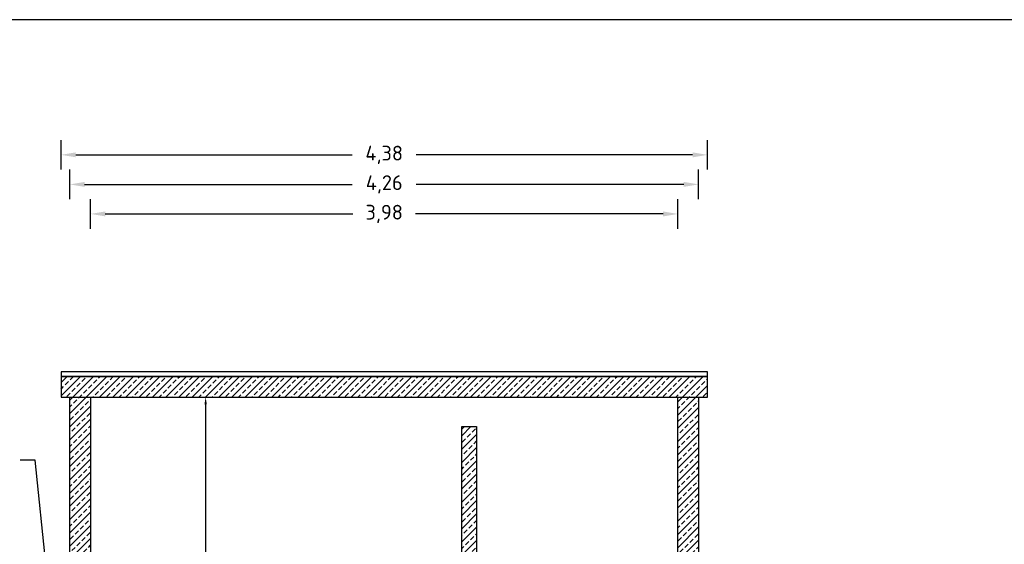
# Model space of a CAD drawing. Header units: metres. Extents: x -8 to 23.9, y -5.1 to 15.4.
# Tile 16 of 25: x -2.5 to 4.2, y 11.8 to 15.4. Entities that reach past the tile are written whole.
import ezdxf
from ezdxf import colors
from ezdxf.entities.mleader import LeaderData, LeaderLine
from ezdxf.math import Vec2, Vec3

# ---------------------------------------------------------------- set-up
doc = ezdxf.new("R2010")
doc.units = ezdxf.units.M
for name, color, linetype in [('LAYOUT Ansichtsfenster', 5, 'Continuous'), ('SCHNITT RV Beistellung', 5, 'Continuous'), ('SCHNITT_BAU Neubau', 1, 'Continuous')]:
    doc.layers.add(name, color=color, linetype=linetype)
doc.styles.get("Standard").update_dxf_attribs({"font": 'isocpeur.ttf'})
doc.dimstyles.new('Beschriftung', dxfattribs={"dimscale": 0, "dimtxt": 1, "dimasz": 1, "dimexe": 1, "dimexo": 1, "dimgap": 1, "dimtad": 0, "dimtoh": 1, "dimzin": 1, "dimtxsty": 'Standard', "dimcen": 1, "dimadec": 0, "dimazin": 0, "dimtfac": 1, "dimtofl": 0, "dimtmove": 0, "dimatfit": 3, "dimfxl": 1, "dimfxlon": 1, "dimtfill": 1, "dimtolj": 1, "dimtzin": 0, "dimarcsym": 0})

# ---------------------------------------------------------------- blocks, each defined once
blk = doc.blocks.new('*D68')
at = {"layer": 'Defpoints', "color": 0, "transparency": 16777216}
for p in [(2.19, 14.46), (-2.19, 12.99), (2.19, 12.99)]:
    blk.add_point(p, dxfattribs=at)
at = {"layer": 'SCHNITT RV Beistellung', "color": 0, "lineweight": -2, "transparency": 16777216}
for p, q in [((-2.19, 14.36), (-2.19, 14.56)), ((2.19, 14.36), (2.19, 14.56)), ((-2.09, 14.46), (-0.2175, 14.46)), ((2.09, 14.46), (0.2175, 14.46))]:
    blk.add_line(p, q, dxfattribs=at)
at = {"layer": 'SCHNITT RV Beistellung', "color": 0, "transparency": 16777216}
for points in [[(-2.09, 14.4767), (-2.09, 14.4433), (-2.19, 14.46)], [(2.09, 14.4767), (2.09, 14.4433), (2.19, 14.46)]]:
    blk.add_solid(points, dxfattribs=at)
at = {"layer": 'SCHNITT RV Beistellung', "color": 0, "transparency": 16777216, "insert": (0, 14.46), "char_height": 0.1, "attachment_point": 5, "bg_fill": 3, "box_fill_scale": 1.1, "bg_fill_color": 256, "bg_fill_true_color": 13158600, "bg_fill_transparency": 0}
blk.add_mtext('\\A1;4,38', dxfattribs=at)
blk = doc.blocks.new('*D69')
at = {"layer": 'Defpoints', "color": 0, "transparency": 16777216}
for p in [(2.13, 14.26), (-2.13, 12.82), (2.13, 12.82)]:
    blk.add_point(p, dxfattribs=at)
at = {"layer": 'SCHNITT RV Beistellung', "color": 0, "lineweight": -2, "transparency": 16777216}
for p, q in [((-2.13, 14.16), (-2.13, 14.36)), ((2.13, 14.16), (2.13, 14.36)), ((-2.03, 14.26), (-0.2175, 14.26)), ((2.03, 14.26), (0.2175, 14.26))]:
    blk.add_line(p, q, dxfattribs=at)
at = {"layer": 'SCHNITT RV Beistellung', "color": 0, "transparency": 16777216}
for points in [[(-2.03, 14.2767), (-2.03, 14.2433), (-2.13, 14.26)], [(2.03, 14.2767), (2.03, 14.2433), (2.13, 14.26)]]:
    blk.add_solid(points, dxfattribs=at)
at = {"layer": 'SCHNITT RV Beistellung', "color": 0, "transparency": 16777216, "insert": (0, 14.26), "char_height": 0.1, "attachment_point": 5, "bg_fill": 3, "box_fill_scale": 1.1, "bg_fill_color": 256, "bg_fill_true_color": 13158600, "bg_fill_transparency": 0}
blk.add_mtext('\\A1;4,26', dxfattribs=at)
blk = doc.blocks.new('*D70')
at = {"layer": 'Defpoints', "color": 0, "transparency": 16777216}
for p in [(1.99, 14.06), (-1.99, 12.82), (1.99, 12.82)]:
    blk.add_point(p, dxfattribs=at)
at = {"layer": 'SCHNITT RV Beistellung', "color": 0, "lineweight": -2, "transparency": 16777216}
for p, q in [((-1.99, 13.96), (-1.99, 14.16)), ((1.99, 13.96), (1.99, 14.16)), ((-1.89, 14.06), (-0.2125, 14.06)), ((1.89, 14.06), (0.2125, 14.06))]:
    blk.add_line(p, q, dxfattribs=at)
at = {"layer": 'SCHNITT RV Beistellung', "color": 0, "transparency": 16777216}
for points in [[(-1.89, 14.0767), (-1.89, 14.0433), (-1.99, 14.06)], [(1.89, 14.0767), (1.89, 14.0433), (1.99, 14.06)]]:
    blk.add_solid(points, dxfattribs=at)
at = {"layer": 'SCHNITT RV Beistellung', "color": 0, "transparency": 16777216, "insert": (0, 14.06), "char_height": 0.1, "attachment_point": 5, "bg_fill": 3, "box_fill_scale": 1.1, "bg_fill_color": 256, "bg_fill_true_color": 13158600, "bg_fill_transparency": 0}
blk.add_mtext('\\A1;3,98', dxfattribs=at)
blk = doc.blocks.new('*D72')
at = {"layer": 'Defpoints', "color": 0, "transparency": 16777216}
for p in [(2.19, 12.82), (6.13, 12.82), (4.5007, 10.25)]:
    blk.add_point(p, dxfattribs=at)
at = {"layer": 'SCHNITT RV Beistellung', "color": 0, "lineweight": -2, "transparency": 16777216}
for p, q in [((6.03, 12.82), (6.23, 12.82)), ((6.13, 12.72), (6.13, 11.7475)), ((6.13, 10.35), (6.13, 11.3225)), ((6.03, 10.25), (6.23, 10.25))]:
    blk.add_line(p, q, dxfattribs=at)
at = {"layer": 'SCHNITT RV Beistellung', "color": 0, "transparency": 16777216}
for points in [[(6.1133, 12.72), (6.1467, 12.72), (6.13, 12.82)], [(6.1133, 10.35), (6.1467, 10.35), (6.13, 10.25)]]:
    blk.add_solid(points, dxfattribs=at)
at = {"layer": 'SCHNITT RV Beistellung', "color": 0, "transparency": 16777216, "insert": (6.13, 11.535), "char_height": 0.1, "attachment_point": 5, "rotation": 90, "bg_fill": 3, "box_fill_scale": 1.1, "bg_fill_color": 256, "bg_fill_true_color": 13158600, "bg_fill_transparency": 0}
blk.add_mtext('\\A1;2,57', dxfattribs=at)
blk = doc.blocks.new('*D74')
at = {"layer": 'Defpoints', "color": 0, "transparency": 16777216}
for p in [(2.19, 12.99), (6.33, 12.99), (4.5007, 10.25)]:
    blk.add_point(p, dxfattribs=at)
at = {"layer": 'SCHNITT RV Beistellung', "color": 0, "lineweight": -2, "transparency": 16777216}
for p, q in [((6.23, 12.99), (6.43, 12.99)), ((6.33, 12.89), (6.33, 11.8375)), ((6.33, 10.35), (6.33, 11.4025)), ((6.23, 10.25), (6.43, 10.25))]:
    blk.add_line(p, q, dxfattribs=at)
at = {"layer": 'SCHNITT RV Beistellung', "color": 0, "transparency": 16777216}
for points in [[(6.3133, 12.89), (6.3467, 12.89), (6.33, 12.99)], [(6.3133, 10.35), (6.3467, 10.35), (6.33, 10.25)]]:
    blk.add_solid(points, dxfattribs=at)
at = {"layer": 'SCHNITT RV Beistellung', "color": 0, "transparency": 16777216, "insert": (6.33, 11.62), "char_height": 0.1, "attachment_point": 5, "rotation": 90, "bg_fill": 3, "box_fill_scale": 1.1, "bg_fill_color": 256, "bg_fill_true_color": 13158600, "bg_fill_transparency": 0}
blk.add_mtext('\\A1;2,74', dxfattribs=at)
blk = doc.blocks.new('*D81')
at = {"layer": 'Defpoints', "color": 0, "transparency": 16777216}
for p in [(-1.21, 12.82), (-1.21, 12.82), (-1.21, 10.42)]:
    blk.add_point(p, dxfattribs=at)
at = {"layer": 'SCHNITT RV Beistellung', "color": 0, "lineweight": -2, "transparency": 16777216}
for p, q in [((-1.21, 12.82), (-1.16, 12.82)), ((-1.21, 12.77), (-1.21, 11.7287)), ((-1.21, 10.47), (-1.21, 11.5112)), ((-1.21, 10.42), (-1.16, 10.42))]:
    blk.add_line(p, q, dxfattribs=at)
at = {"layer": 'SCHNITT RV Beistellung', "color": 0, "transparency": 16777216}
for points in [[(-1.2183, 12.77), (-1.2017, 12.77), (-1.21, 12.82)], [(-1.2183, 10.47), (-1.2017, 10.47), (-1.21, 10.42)]]:
    blk.add_solid(points, dxfattribs=at)
at = {"layer": 'SCHNITT RV Beistellung', "color": 0, "transparency": 16777216, "insert": (-1.21, 11.62), "char_height": 0.05, "attachment_point": 5, "rotation": 90, "bg_fill": 3, "box_fill_scale": 1.1, "bg_fill_color": 256, "bg_fill_true_color": 13158600, "bg_fill_transparency": 0}
blk.add_mtext('\\A1;2,40', dxfattribs=at)
blk = doc.blocks.new('*D83')
at = {"layer": 'Defpoints', "color": 0, "transparency": 16777216}
for p in [(2.19, 12.96), (6.13, 12.96), (2.19, 12.82)]:
    blk.add_point(p, dxfattribs=at)
at = {"layer": 'SCHNITT RV Beistellung', "color": 0, "lineweight": -2, "transparency": 16777216}
for p, q in [((6.03, 13.16), (6.13, 13.16)), ((6.13, 13.06), (6.13, 13.16)), ((6.03, 12.96), (6.23, 12.96)), ((6.03, 12.82), (6.23, 12.82)), ((6.13, 12.72), (6.13, 12.62))]:
    blk.add_line(p, q, dxfattribs=at)
at = {"layer": 'SCHNITT RV Beistellung', "color": 0, "transparency": 16777216}
for points in [[(6.1133, 13.06), (6.1467, 13.06), (6.13, 12.96)], [(6.1133, 12.72), (6.1467, 12.72), (6.13, 12.82)]]:
    blk.add_solid(points, dxfattribs=at)
at = {"layer": 'SCHNITT RV Beistellung', "color": 0, "transparency": 16777216, "insert": (5.8225, 13.16), "char_height": 0.1, "attachment_point": 5, "rotation": 90, "bg_fill": 3, "box_fill_scale": 1.1, "bg_fill_color": 256, "bg_fill_true_color": 13158600, "bg_fill_transparency": 0}
blk.add_mtext('\\A1;0,14', dxfattribs=at)

msp = doc.modelspace()

# ---------------------------------------------------------------- hatches: boundary and pattern name
at = {"layer": 'SCHNITT RV Beistellung'}
h = msp.add_hatch(dxfattribs=at)
h.set_pattern_fill('ANSI33', color=256, scale=0.01, angle=352.26619)
h.set_pattern_definition([(45, (-6.09, -5.17), (-0.04490128, 0.04490128), []), (45, (-6.0451, -5.17), (-0.04490128, 0.04490128), [0.03175, -0.015875])])
h.paths.add_polyline_path([(-2.19, 12.82), (2.19, 12.82), (2.19, 12.96), (-2.19, 12.96)])
h = msp.add_hatch(dxfattribs=at)
h.set_pattern_fill('ANSI33', color=256, scale=0.01, angle=352.26619)
h.set_pattern_definition([(45, (-6.09, -5.17), (-0.04490128, 0.04490128), []), (45, (-6.0451, -5.17), (-0.04490128, 0.04490128), [0.03175, -0.015875])])
h.paths.add_polyline_path([(-2.13, 12.82), (-1.99, 12.82), (-1.99, 9.62), (1.99, 9.62), (1.99, 12.82), (2.13, 12.82), (2.13, 9.5), (-2.13, 9.5)])
h = msp.add_hatch(dxfattribs=at)
h.set_pattern_fill('ANSI33', color=256, scale=0.01, angle=360)
h.set_pattern_definition([(45, (1e-08, 0.80729), (-0.04490128, 0.04490128), []), (45, (0.0449, 0.80729), (-0.04490128, 0.04490128), [0.03175, -0.015875])])
h.paths.add_polyline_path([(0.625, 9.62), (0.525, 9.62), (0.525, 12.62), (0.625, 12.62)])

# ---------------------------------------------------------------- linework, layer by layer
for points in [[(-2.19, 12.82), (2.19, 12.82), (2.19, 12.96), (-2.19, 12.96)], [(0.625, 9.62), (0.525, 9.62), (0.525, 12.62), (0.625, 12.62)]]:
    msp.add_lwpolyline(points, close=True, dxfattribs=at)
at = {"layer": 'SCHNITT RV Beistellung', "transparency": 33554687}
msp.add_lwpolyline([(-2.13, 12.82), (-1.99, 12.82), (-1.99, 9.62), (1.99, 9.62), (1.99, 12.82), (2.13, 12.82), (2.13, 9.5), (-2.13, 9.5)], close=True, dxfattribs=at)

# ---------------------------------------------------------------- leaders
at = {"layer": 'SCHNITT_BAU Neubau'}
ml = msp.add_multileader_mtext('Standard', dxfattribs=at)
ml.set_content('Noppenbahn', color=256)
ml.set_leader_properties()
ml.build(insert=Vec2(0, 0))
ml.multileader.update_dxf_attribs({"dogleg_length": 1, "arrow_head_size": 0.1, "scale": 0.1})
ctx = ml.context
ctx.base_point, ctx.scale, ctx.char_height, ctx.arrow_head_size, ctx.landing_gap_size, ctx.plane_origin = Vec3(-3.3557, 12.3936), 0.1, 0.1, 0.1, 0.1, Vec3(-3.8449, 12.0075)
ctx.text_align_type = 2
notes = []
notes.append((ctx, [(0, (1, 1, 0), (-2.3657, 12.3936), (-1, 0), 0.1, [(0, [(-2.14, 10.25)], 0, [])])]))
ctx.mtext.insert, ctx.mtext.rotation, ctx.mtext.alignment, ctx.mtext.flow_direction = Vec3(-2.5657, 12.4586), 6.283185, 3, 5
for ctx, leaders in notes:
    for number, flags, end, landing, length, lines in leaders:
        leader = LeaderData()
        leader.index, (leader.has_last_leader_line, leader.has_dogleg_vector, leader.attachment_direction) = number, flags
        leader.last_leader_point, leader.dogleg_vector, leader.dogleg_length = Vec3(end), Vec3(landing), length
        for number, points, colour, breaks in lines:
            line = LeaderLine()
            line.index, line.vertices, line.color, line.breaks = number, Vec3.list(points), colors.encode_raw_color(colour), breaks
            leader.lines.append(line)
        ctx.leaders.append(leader)

# ---------------------------------------------------------------- next in the draw order: dimensions: what is measured, and where the dimension line sits
at = {"layer": 'SCHNITT RV Beistellung'}
dim = msp.add_linear_dim(base=(2.19, 14.46), p1=(-2.19, 12.99), p2=(2.19, 12.99), dimstyle='Beschriftung', dxfattribs=at)
dim.commit()
dim.dimension.update_dxf_attribs({"geometry": '*D68', "text_midpoint": (0, 14.46)})
dim = msp.add_linear_dim(base=(6.13, 12.82), p1=(4.5007, 10.25), p2=(2.19, 12.82), angle=90, dimstyle='Beschriftung', dxfattribs=at)
dim.commit()
dim.dimension.update_dxf_attribs({"geometry": '*D72', "text_midpoint": (6.13, 11.535), "text_rotation": 90})

# ---------------------------------------------------------------- next in the draw order: dimensions: what is measured, and where the dimension line sits
dim = msp.add_linear_dim(base=(2.13, 14.26), p1=(-2.13, 12.82), p2=(2.13, 12.82), dimstyle='Beschriftung', dxfattribs=at)
dim.commit()
dim.dimension.update_dxf_attribs({"geometry": '*D69', "text_midpoint": (0, 14.26)})
dim = msp.add_linear_dim(base=(6.33, 12.99), p1=(4.5007, 10.25), p2=(2.19, 12.99), angle=90, dimstyle='Beschriftung', dxfattribs=at)
dim.commit()
dim.dimension.update_dxf_attribs({"geometry": '*D74', "text_midpoint": (6.33, 11.62), "text_rotation": 90})

# ---------------------------------------------------------------- next in the draw order: dimensions: what is measured, and where the dimension line sits
dim = msp.add_linear_dim(base=(1.99, 14.06), p1=(-1.99, 12.82), p2=(1.99, 12.82), dimstyle='Beschriftung', dxfattribs=at)
dim.commit()
dim.dimension.update_dxf_attribs({"geometry": '*D70', "text_midpoint": (0, 14.06)})

# ---------------------------------------------------------------- next in the draw order: linework, layer by layer
msp.add_lwpolyline([(-2.19, 12.96), (2.19, 12.96), (2.19, 12.99), (-2.19, 12.99)], close=True, dxfattribs=at)

# ---------------------------------------------------------------- next in the draw order: dimensions: what is measured, and where the dimension line sits
dim = msp.add_linear_dim(base=(-1.21, 12.82), p1=(-1.21, 10.42), p2=(-1.21, 12.82), angle=90, dimstyle='Beschriftung', dxfattribs=at)
dim.commit()
dim.dimension.update_dxf_attribs({"geometry": '*D81', "text_midpoint": (-1.21, 11.62)})

# ---------------------------------------------------------------- next in the draw order: dimensions: what is measured, and where the dimension line sits
dim = msp.add_linear_dim(base=(6.13, 12.96), p1=(2.19, 12.82), p2=(2.19, 12.96), angle=90, dimstyle='Beschriftung', dxfattribs=at)
dim.commit()
dim.dimension.update_dxf_attribs({"geometry": '*D83', "text_midpoint": (6.13, 12.96), "dimtype": 160, "text_rotation": 90})

# ---------------------------------------------------------------- next in the draw order: linework, layer by layer
at = {"layer": 'LAYOUT Ansichtsfenster'}
msp.add_lwpolyline([(7.9625, 15.375), (-7.9625, 15.375), (-7.9625, 5.125), (7.9625, 5.125)], close=True, dxfattribs=at)

doc.saveas('drawing.dxf')
